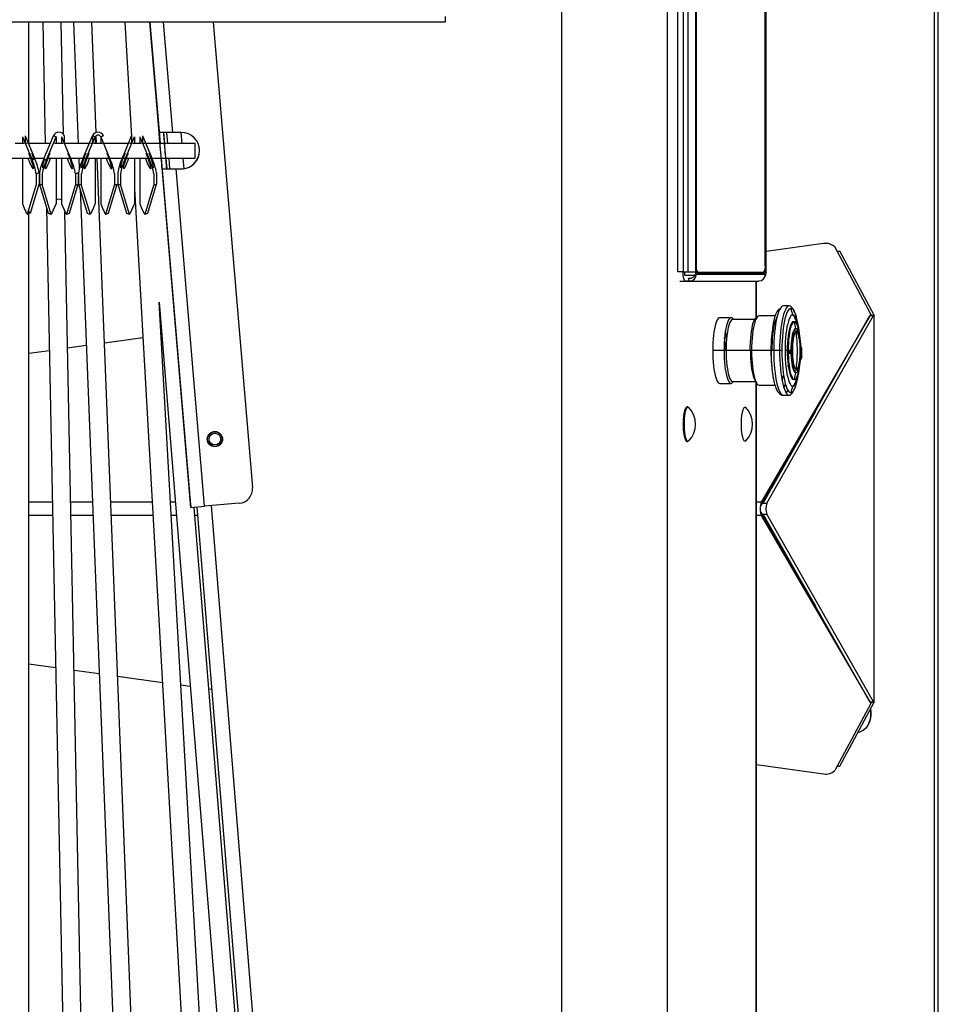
# Model space of a CAD drawing. Extents: x -3139 to 1389, y -669 to 4607.
# Tile 13 of 14: x -2753 to -2354, y 3600 to 4028. Entities that reach past the tile are written whole.
import ezdxf

# ---------------------------------------------------------------- set-up
doc = ezdxf.new("R2010")
doc.units = 0
doc.layers.get('0').update_dxf_attribs({"linetype": 'CONTINUOUS'})

# ---------------------------------------------------------------- blocks, each defined once
blk = doc.blocks.new('M9_-_TOP')
for p, q in [((11.063, 43.525), (11.063, -43.475)), ((9.259, -43.475), (9.259, 40.582)), ((15.627, -37.929), (15.627, 37.979)), ((15.693, -37.929), (15.693, 37.979)), ((11.243, 27.585), (11.243, 35.155)), ((11.334, 35.157), (11.334, 27.583)), ((11.416, 35.155), (11.416, 27.585)), ((11.552, 27.585), (11.552, 35.155)), ((12.748, 27.585), (12.748, 35.155)), ((12.751, 27.585), (12.751, 35.155)), ((11.556, 35.043), (11.556, 27.697)), ((11.557, 35.042), (11.557, 27.698)), ((12.738, 27.698), (12.738, 35.042)), ((12.745, 35.043), (12.745, 27.697)), ((7.266, 31.852), (-7.266, 31.852)), ((0.156, 29.779), (0.156, 31.852)), ((0.397, 31.852), (0.438, 29.779)), ((0.747, 29.933), (0.709, 31.852)), ((0.919, 31.852), (1.001, 29.779)), ((1.306, 29.964), (1.232, 31.852)), ((1.797, 31.852), (1.908, 29.899)), ((2.221, 31.852), (2.397, 29.779)), ((2.381, 29.963), (2.222, 31.852)), ((2.618, 29.966), (2.459, 31.852)), ((3.304, 31.852), (3.976, 23.901)), ((7.266, 31.945), (7.266, 31.852)), ((2.385, 29.924), (2.381, 29.963)), ((2.459, 29.965), (2.475, 29.779)), ((2.463, 29.931), (2.46, 29.965)), ((2.477, 29.779), (2.461, 29.965)), ((2.531, 29.779), (2.516, 29.965)), ((2.76, 29.966), (2.618, 29.966)), ((2.753, 29.966), (2.768, 29.779)), ((0.075, 29.779), (-0.075, 29.779)), ((0.047, 29.892), (0.211, 29.5)), ((0.047, 29.892), (0.047, 29.779)), ((0.093, 29.909), (0.093, 29.781)), ((0.093, 29.909), (0.258, 29.517)), ((0.129, 29.779), (0.094, 29.779)), ((0.521, 29.779), (0.148, 29.779)), ((0.411, 29.517), (0.575, 29.909)), ((0.457, 29.5), (0.622, 29.892)), ((0.622, 29.892), (0.575, 29.909)), ((0.744, 29.779), (0.593, 29.779)), ((0.622, 29.892), (0.622, 29.779)), ((0.715, 29.892), (0.715, 29.779)), ((0.715, 29.892), (0.88, 29.5)), ((0.762, 29.909), (0.762, 29.781)), ((1.189, 29.779), (0.762, 29.779)), ((1.079, 29.517), (1.244, 29.909)), ((1.126, 29.5), (1.29, 29.892)), ((1.243, 29.779), (1.208, 29.779)), ((1.244, 29.909), (1.244, 29.781)), ((1.29, 29.892), (1.244, 29.909)), ((1.412, 29.779), (1.262, 29.779)), ((1.29, 29.892), (1.29, 29.779)), ((1.314, 29.779), (1.308, 29.913)), ((1.43, 29.909), (1.384, 29.892)), ((1.384, 29.892), (1.384, 29.779)), ((1.384, 29.892), (1.548, 29.5)), ((1.858, 29.779), (1.431, 29.779)), ((1.748, 29.517), (1.912, 29.909)), ((1.794, 29.5), (1.959, 29.892)), ((1.912, 29.779), (1.877, 29.779)), ((1.912, 29.909), (1.912, 29.781)), ((1.912, 29.822), (1.915, 29.786)), ((2.081, 29.779), (1.93, 29.779)), ((1.959, 29.892), (1.959, 29.779)), ((2.052, 29.892), (2.217, 29.5)), ((2.052, 29.892), (2.052, 29.779)), ((2.099, 29.909), (2.099, 29.781)), ((2.099, 29.909), (2.263, 29.517)), ((2.135, 29.779), (2.099, 29.779)), ((2.397, 29.779), (2.153, 29.779)), ((2.475, 29.779), (2.397, 29.779)), ((3, 29.779), (2.475, 29.779)), ((3, 29.529), (3, 29.779)), ((3.066, 29.714), (3.066, 29.714)), ((-0.187, 29.529), (0.187, 29.529)), ((0.047, 29.529), (0.047, 28.746)), ((0.199, 29.529), (0.24, 29.529)), ((0.211, 29.5), (0.258, 29.517)), ((0.253, 29.529), (0.416, 29.529)), ((0.411, 29.517), (0.457, 29.5)), ((0.443, 29.505), (0.444, 29.466)), ((0.481, 29.529), (0.856, 29.529)), ((0.622, 29.529), (0.622, 28.746)), ((0.715, 29.529), (0.715, 28.746)), ((0.867, 29.529), (1.084, 29.529)), ((1.011, 29.529), (1.018, 29.341)), ((1.097, 29.529), (1.138, 29.529)), ((1.15, 29.529), (1.524, 29.529)), ((1.29, 29.529), (1.29, 28.746)), ((4.158, -42.024), (1.324, 29.529)), ((1.384, 29.529), (1.384, 28.746)), ((1.536, 29.529), (1.753, 29.529)), ((1.765, 29.529), (1.807, 29.529)), ((1.818, 29.529), (2.193, 29.529)), ((1.959, 29.529), (1.959, 28.746)), ((2.052, 29.529), (2.052, 28.746)), ((2.204, 29.529), (2.246, 29.529)), ((2.258, 29.529), (2.418, 29.529)), ((2.418, 29.529), (2.497, 29.529)), ((2.418, 29.529), (2.895, 23.88)), ((2.496, 29.529), (2.512, 29.343)), ((2.497, 29.529), (3, 29.529)), ((2.5, 29.493), (2.497, 29.529)), ((2.566, 29.343), (2.551, 29.529)), ((2.788, 29.529), (2.803, 29.347)), ((0.331, 29.273), (0.284, 29.256)), ((0.331, 29.273), (0.331, 29.085)), ((0.338, 29.273), (0.338, 29.085)), ((0.999, 29.273), (0.953, 29.256)), ((0.999, 29.273), (0.999, 29.085)), ((1.006, 29.273), (1.006, 29.085)), ((1.675, 29.273), (1.675, 29.085)), ((2.336, 29.273), (2.336, 29.085)), ((2.923, 23.561), (2.432, 29.36)), ((2.432, 29.36), (2.435, 29.326)), ((2.51, 29.367), (2.513, 29.333)), ((2.512, 29.343), (2.51, 29.367)), ((3.158, 23.581), (2.671, 29.344)), ((2.671, 29.344), (2.76, 29.344)), ((2.76, 29.344), (2.76, 29.344)), ((0.284, 29.256), (0.284, 29.068)), ((0.384, 29.256), (0.384, 29.068)), ((0.953, 29.256), (0.953, 29.068)), ((1.053, 29.256), (1.053, 29.068)), ((1.621, 29.256), (1.621, 29.068)), ((1.721, 29.256), (1.721, 29.068)), ((2.29, 29.256), (2.29, 29.068)), ((0.135, 28.571), (0.284, 29.068)), ((0.182, 28.588), (0.331, 29.085)), ((0.338, 29.085), (0.487, 28.588)), ((0.384, 29.068), (0.338, 29.085)), ((0.384, 29.068), (0.533, 28.571)), ((0.804, 28.571), (0.953, 29.068)), ((0.85, 28.588), (0.999, 29.085)), ((0.953, 29.068), (0.999, 29.085)), ((1.006, 29.085), (1.155, 28.588)), ((1.053, 29.068), (1.006, 29.085)), ((1.032, 28.999), (3.759, -39.858)), ((1.053, 29.068), (1.202, 28.571)), ((1.472, 28.571), (1.621, 29.068)), ((1.519, 28.588), (1.668, 29.085)), ((1.621, 29.068), (1.668, 29.085)), ((1.675, 29.085), (1.824, 28.588)), ((1.721, 29.068), (1.675, 29.085)), ((1.721, 29.068), (1.87, 28.571)), ((1.959, 29.004), (5.97, -41.558)), ((2.141, 28.571), (2.29, 29.068)), ((2.187, 28.588), (2.336, 29.085)), ((2.29, 29.068), (2.336, 29.085)), ((0.047, 28.746), (0.09, 28.643)), ((0.156, -40.289), (0.156, 28.617)), ((0.459, 28.68), (1.816, -39.989)), ((0.579, 28.643), (0.622, 28.746)), ((0.715, 28.746), (0.758, 28.643)), ((2.172, -42.182), (0.773, 28.61)), ((1.247, 28.643), (1.29, 28.746)), ((1.384, 28.746), (1.427, 28.643)), ((1.916, 28.643), (1.959, 28.746)), ((2.052, 28.746), (2.095, 28.643)), ((0.487, 28.588), (0.533, 28.571)), ((0.804, 28.571), (0.85, 28.588)), ((1.155, 28.588), (1.202, 28.571)), ((1.472, 28.571), (1.519, 28.588)), ((1.824, 28.588), (1.87, 28.571)), ((2.141, 28.571), (2.187, 28.588)), ((13.733, 28.068), (12.751, 27.932)), ((14.539, 26.864), (13.924, 28.012)), ((13.964, 27.936), (14.01, 27.936)), ((14.595, 26.845), (14.01, 27.936)), ((11.334, 27.585), (11.243, 27.585)), ((11.334, 27.583), (11.416, 27.585)), ((11.416, 27.585), (11.552, 27.585)), ((11.557, 27.698), (11.556, 27.698)), ((12.733, 27.585), (12.72, 27.585)), ((12.738, 27.698), (12.745, 27.697)), ((12.748, 27.585), (12.751, 27.585)), ((11.277, 27.427), (11.363, 27.427)), ((11.356, 27.583), (11.356, 27.565)), ((11.365, 27.526), (11.539, 27.526)), ((11.45, 27.428), (11.368, 27.425)), ((11.368, 27.425), (12.548, 27.425)), ((11.369, 27.427), (11.422, 27.427)), ((11.45, 27.428), (12.629, 27.428)), ((11.561, 27.546), (12.74, 27.546)), ((11.583, 27.58), (12.712, 27.58)), ((12.715, 27.56), (11.586, 27.56)), ((12.489, 27.58), (12.489, 27.559)), ((12.548, 27.425), (12.629, 27.428)), ((12.56, 27.56), (12.561, 27.565)), ((12.561, 27.565), (12.561, 27.58)), ((12.58, 26.805), (12.58, 27.426)), ((12.582, 27.58), (12.581, 27.559)), ((12.582, 27.583), (12.582, 27.559)), ((12.586, 27.56), (12.586, 27.58)), ((12.586, 26.809), (12.586, 27.426)), ((12.589, 27.56), (12.589, 27.58)), ((12.589, 26.811), (12.589, 27.427)), ((12.663, 27.56), (12.663, 27.58)), ((6.196, -40.028), (2.382, 27.068)), ((2.382, 27.068), (7.796, -39.937)), ((13.147, 27.004), (13.047, 27.004)), ((12.153, 26.801), (11.961, 26.801)), ((12.552, 26.771), (12.182, 26.771)), ((12.614, 26.826), (12.582, 26.806)), ((12.904, 26.831), (12.631, 26.831)), ((14.539, 26.864), (12.669, 23.652)), ((12.703, 23.633), (14.526, 26.838)), ((12.764, 23.633), (14.587, 26.838)), ((14.526, 26.838), (14.595, 26.838)), ((14.539, 26.864), (14.535, 26.838)), ((14.536, 26.845), (14.595, 26.845)), ((14.595, 26.845), (14.595, 26.838)), ((14.595, 20.238), (14.595, 26.838)), ((14.599, 20.235), (14.599, 26.842)), ((13.235, 26.732), (13.219, 26.732)), ((2.104, 26.459), (1.449, 26.368)), ((2.428, 26.504), (2.414, 26.502)), ((0.507, 26.238), (0.156, 26.19)), ((1.138, 26.325), (0.819, 26.281)), ((13.02, 26.24), (11.84, 26.24)), ((13.128, 26.24), (13.075, 26.24)), ((13.163, 26.24), (13.144, 26.24)), ((13.201, 26.24), (13.175, 26.24)), ((13.335, 26.24), (13.346, 26.24)), ((13.349, 26.24), (13.346, 26.24)), ((13.352, 26.281), (13.362, 26.285)), ((13.145, 26.195), (13.164, 26.195)), ((13.332, 26.155), (13.335, 26.155)), ((13.332, 26.15), (13.335, 26.15)), ((13.342, 26.095), (13.352, 26.095)), ((13.352, 26.095), (13.346, 26.15)), ((13.346, 26.14), (13.347, 26.14)), ((13.347, 26.154), (13.35, 26.15)), ((13.36, 26.14), (13.352, 26.095)), ((13.256, 25.866), (13.268, 25.866)), ((11.961, 25.679), (12.153, 25.679)), ((12.18, 25.693), (12.195, 25.709)), ((12.182, 25.709), (12.575, 25.709)), ((12.58, -43.475), (12.58, 25.697)), ((12.586, -43.475), (12.586, 25.687)), ((12.589, 25.205), (12.589, 25.681)), ((12.631, 25.649), (12.902, 25.649)), ((13.047, 25.476), (13.147, 25.476)), ((12.586, 25.205), (12.589, 25.205)), ((13.597, 25.206), (12.66, 23.595)), ((0.559, 23.652), (0.156, 23.652)), ((1.244, 23.652), (0.871, 23.652)), ((2.263, 23.652), (1.556, 23.652)), ((2.658, 23.652), (2.576, 23.652)), ((2.917, 23.629), (2.923, 23.562)), ((2.923, 23.561), (3.158, 23.581)), ((2.923, 23.561), (2.923, 23.562)), ((8.236, -41.504), (2.979, 23.566)), ((8.471, -43.475), (3.034, 23.571)), ((3.748, 23.631), (3.158, 23.581)), ((3.27, 23.591), (8.706, -43.456)), ((12.669, 23.652), (12.586, 23.652)), ((12.66, 23.595), (12.653, 23.591)), ((12.66, 23.595), (12.653, 23.595)), ((12.669, 23.652), (12.66, 23.595)), ((12.703, 23.633), (12.764, 23.633)), ((0.563, 23.425), (0.156, 23.425)), ((1.253, 23.425), (0.876, 23.425)), ((2.276, 23.425), (1.565, 23.425)), ((2.676, 23.425), (2.589, 23.425)), ((3.046, 23.425), (2.99, 23.425)), ((12.669, 23.425), (12.586, 23.425)), ((12.653, 23.486), (12.66, 23.482)), ((12.66, 23.482), (12.653, 23.482)), ((12.66, 23.482), (13.597, 21.871)), ((12.669, 23.425), (12.66, 23.482)), ((12.669, 23.425), (14.539, 20.213)), ((12.703, 23.444), (12.764, 23.444)), ((14.526, 20.238), (12.703, 23.444)), ((14.587, 20.238), (12.764, 23.444)), ((0.156, 20.887), (0.614, 20.824)), ((0.928, 20.781), (1.36, 20.721)), ((1.674, 20.677), (2.438, 20.572)), ((2.754, 20.528), (2.912, 20.506)), ((3.229, 20.462), (3.287, 20.454)), ((14.539, 20.213), (13.924, 19.065)), ((14.01, 19.141), (14.595, 20.231)), ((14.526, 20.238), (14.595, 20.238)), ((14.539, 20.213), (14.535, 20.238)), ((14.536, 20.231), (14.595, 20.231)), ((14.595, 20.238), (14.595, 20.231)), ((12.586, 19.167), (13.733, 19.009)), ((13.964, 19.141), (14.01, 19.141))]:
    blk.add_line(p, q)
at = {"flags": 128}
for points in [[(2.435, 29.326), (2.435, 29.326), (2.435, 29.334), (2.433, 29.35), (2.431, 29.373), (2.429, 29.404), (2.426, 29.44), (2.422, 29.482), (2.418, 29.527), (2.414, 29.575), (2.41, 29.624), (2.406, 29.674), (2.402, 29.722), (2.398, 29.767), (2.395, 29.809), (2.391, 29.845), (2.389, 29.876), (2.387, 29.9), (2.385, 29.916), (2.385, 29.924)], [(2.419, 29.516), (2.419, 29.52), (2.418, 29.531), (2.416, 29.55), (2.414, 29.575), (2.412, 29.604), (2.409, 29.637), (2.406, 29.67), (2.403, 29.702), (2.401, 29.732), (2.399, 29.757), (2.397, 29.776), (2.396, 29.789), (2.396, 29.793), (2.396, 29.789), (2.397, 29.779)], [(2.513, 29.333), (2.513, 29.333), (2.512, 29.341), (2.511, 29.356), (2.509, 29.38), (2.507, 29.41), (2.504, 29.447), (2.5, 29.488), (2.496, 29.533), (2.492, 29.581), (2.488, 29.631), (2.484, 29.68), (2.48, 29.728), (2.476, 29.774), (2.472, 29.815), (2.469, 29.852), (2.467, 29.883), (2.465, 29.906), (2.463, 29.923), (2.463, 29.931)], [(2.497, 29.523), (2.497, 29.527), (2.496, 29.538), (2.494, 29.557), (2.492, 29.582), (2.49, 29.611), (2.487, 29.643), (2.484, 29.677), (2.481, 29.709), (2.479, 29.739), (2.477, 29.764), (2.475, 29.783), (2.474, 29.795), (2.474, 29.799), (2.474, 29.796), (2.475, 29.784), (2.475, 29.779)], [(0.514, 29.607), (0.501, 29.578), (0.487, 29.545), (0.474, 29.509), (0.462, 29.474), (0.451, 29.44), (0.443, 29.41), (0.437, 29.384), (0.434, 29.365), (0.434, 29.352), (0.437, 29.346), (0.443, 29.348), (0.451, 29.358), (0.462, 29.375), (0.474, 29.398), (0.487, 29.426), (0.501, 29.459), (0.515, 29.493), (0.528, 29.529)], [(1.13, 29.611), (1.123, 29.595), (1.109, 29.562), (1.096, 29.526), (1.084, 29.491), (1.073, 29.457), (1.065, 29.427), (1.059, 29.402), (1.056, 29.382), (1.056, 29.369), (1.059, 29.363), (1.065, 29.365), (1.073, 29.375), (1.084, 29.392), (1.089, 29.401)], [(1.182, 29.607), (1.17, 29.578), (1.156, 29.545), (1.143, 29.509), (1.13, 29.474), (1.12, 29.44), (1.111, 29.41), (1.105, 29.384), (1.102, 29.365), (1.102, 29.352), (1.105, 29.346), (1.111, 29.348), (1.12, 29.358), (1.13, 29.375), (1.143, 29.398), (1.156, 29.426), (1.17, 29.459), (1.183, 29.493), (1.196, 29.529)], [(1.799, 29.611), (1.792, 29.595), (1.778, 29.562), (1.765, 29.526), (1.752, 29.491), (1.742, 29.457), (1.733, 29.427), (1.727, 29.402), (1.724, 29.382), (1.724, 29.369), (1.727, 29.363), (1.733, 29.365), (1.742, 29.375), (1.752, 29.392), (1.757, 29.401)], [(1.851, 29.607), (1.838, 29.578), (1.824, 29.545), (1.811, 29.509), (1.799, 29.474), (1.788, 29.44), (1.78, 29.41), (1.774, 29.384), (1.771, 29.365), (1.771, 29.352), (1.774, 29.346), (1.78, 29.348), (1.788, 29.358), (1.799, 29.375), (1.811, 29.398), (1.824, 29.426), (1.838, 29.459), (1.852, 29.493), (1.865, 29.529)], [(0.141, 29.529), (0.147, 29.511), (0.16, 29.476), (0.174, 29.442), (0.188, 29.412), (0.201, 29.386), (0.212, 29.366), (0.222, 29.352), (0.229, 29.346), (0.233, 29.348), (0.235, 29.357)], [(0.423, 29.512), (0.415, 29.491), (0.405, 29.457), (0.396, 29.427), (0.39, 29.402), (0.387, 29.382), (0.387, 29.369), (0.39, 29.363), (0.396, 29.365), (0.405, 29.375), (0.415, 29.392), (0.42, 29.401)], [(0.809, 29.529), (0.816, 29.511), (0.829, 29.476), (0.843, 29.442), (0.856, 29.412), (0.869, 29.386), (0.881, 29.366), (0.89, 29.352), (0.897, 29.346), (0.902, 29.348), (0.903, 29.357)], [(1.478, 29.529), (1.484, 29.511), (1.497, 29.476), (1.511, 29.442), (1.525, 29.412), (1.538, 29.386), (1.549, 29.366), (1.559, 29.352), (1.566, 29.346), (1.57, 29.348), (1.572, 29.357)], [(2.146, 29.529), (2.153, 29.511), (2.166, 29.476), (2.18, 29.442), (2.193, 29.412), (2.206, 29.386), (2.218, 29.366), (2.227, 29.352), (2.234, 29.346), (2.239, 29.348), (2.24, 29.357)], [(2.418, 29.529), (2.419, 29.521), (2.419, 29.516)], [(2.497, 29.529), (2.497, 29.527), (2.497, 29.523)], [(2.254, 29.401), (2.264, 29.383), (2.274, 29.369), (2.281, 29.363), (2.285, 29.365), (2.287, 29.374)], [(0.09, 28.643), (0.098, 28.624), (0.106, 28.608), (0.113, 28.594), (0.12, 28.582), (0.125, 28.574), (0.13, 28.569), (0.133, 28.568), (0.135, 28.571)], [(0.182, 28.588), (0.18, 28.586), (0.176, 28.587), (0.172, 28.591), (0.166, 28.6), (0.159, 28.611), (0.152, 28.625), (0.152, 28.626)], [(0.533, 28.571), (0.535, 28.568), (0.539, 28.569), (0.543, 28.574), (0.549, 28.582), (0.556, 28.594), (0.563, 28.608), (0.571, 28.624), (0.579, 28.643)], [(0.758, 28.643), (0.766, 28.624), (0.774, 28.608), (0.781, 28.594), (0.788, 28.582), (0.794, 28.574), (0.798, 28.569), (0.802, 28.568), (0.804, 28.571)], [(1.202, 28.571), (1.204, 28.568), (1.207, 28.569), (1.212, 28.574), (1.217, 28.582), (1.224, 28.594), (1.231, 28.608), (1.239, 28.624), (1.247, 28.643)], [(1.427, 28.643), (1.435, 28.624), (1.443, 28.608), (1.45, 28.594), (1.457, 28.582), (1.462, 28.574), (1.467, 28.569), (1.47, 28.568), (1.472, 28.571)], [(1.87, 28.571), (1.872, 28.568), (1.876, 28.569), (1.88, 28.574), (1.886, 28.582), (1.893, 28.594), (1.9, 28.608), (1.908, 28.624), (1.916, 28.643)], [(2.095, 28.643), (2.103, 28.624), (2.111, 28.608), (2.118, 28.594), (2.125, 28.582), (2.131, 28.574), (2.135, 28.569), (2.139, 28.568), (2.141, 28.571)], [(0.492, 28.586), (0.489, 28.586), (0.487, 28.588)], [(1.16, 28.586), (1.157, 28.586), (1.155, 28.588)], [(1.829, 28.586), (1.826, 28.586), (1.824, 28.588)], [(2.187, 28.588), (2.185, 28.586), (2.182, 28.586)], [(11.586, 27.56), (11.58, 27.562), (11.575, 27.568), (11.571, 27.578), (11.566, 27.592), (11.563, 27.609), (11.56, 27.629), (11.558, 27.65), (11.556, 27.674), (11.556, 27.697)], [(12.745, 27.697), (12.745, 27.674), (12.743, 27.65), (12.741, 27.628), (12.738, 27.609), (12.734, 27.592), (12.73, 27.578), (12.725, 27.568), (12.72, 27.562), (12.715, 27.56)], [(11.368, 27.425), (11.361, 27.428), (11.355, 27.437), (11.349, 27.452), (11.344, 27.471), (11.34, 27.495), (11.337, 27.522), (11.335, 27.552), (11.334, 27.583)], [(12.986, 26.95), (12.981, 26.949), (12.965, 26.941), (12.949, 26.924), (12.933, 26.899), (12.918, 26.867), (12.903, 26.828), (12.89, 26.781), (12.878, 26.728), (12.867, 26.67), (12.858, 26.606), (12.85, 26.538), (12.844, 26.467), (12.84, 26.393), (12.837, 26.317), (12.836, 26.24)], [(13.047, 27.004), (13.03, 27), (13.013, 26.987), (12.996, 26.966), (12.98, 26.938), (12.964, 26.901), (12.95, 26.858), (12.936, 26.808), (12.924, 26.751), (12.913, 26.689), (12.904, 26.622), (12.896, 26.551), (12.89, 26.476), (12.885, 26.399), (12.883, 26.32), (12.882, 26.24)], [(13.18, 26.988), (13.164, 27), (13.147, 27.004), (13.13, 27), (13.113, 26.987), (13.096, 26.966), (13.08, 26.938), (13.064, 26.901), (13.05, 26.858), (13.036, 26.808), (13.024, 26.751), (13.013, 26.689), (13.004, 26.622), (12.996, 26.551), (12.99, 26.476), (12.985, 26.399), (12.982, 26.32), (12.982, 26.24)], [(13.176, 26.959), (13.159, 26.954), (13.141, 26.941), (13.125, 26.919), (13.108, 26.888), (13.093, 26.849), (13.079, 26.802), (13.066, 26.748), (13.054, 26.688), (13.044, 26.622), (13.036, 26.552), (13.029, 26.477), (13.024, 26.4), (13.021, 26.32), (13.02, 26.24)], [(13.268, 26.821), (13.259, 26.849), (13.243, 26.888), (13.227, 26.919), (13.211, 26.941), (13.193, 26.954), (13.176, 26.959)], [(11.961, 26.801), (11.947, 26.797), (11.932, 26.785), (11.918, 26.765), (11.905, 26.737), (11.892, 26.702), (11.881, 26.66), (11.87, 26.612), (11.861, 26.559), (11.854, 26.501), (11.848, 26.439), (11.843, 26.374), (11.841, 26.308), (11.84, 26.24)], [(12.192, 26.771), (12.182, 26.785), (12.168, 26.797), (12.153, 26.801), (12.139, 26.797), (12.124, 26.785), (12.11, 26.765), (12.097, 26.737), (12.084, 26.702), (12.073, 26.66), (12.063, 26.612), (12.054, 26.559), (12.046, 26.501), (12.04, 26.439), (12.036, 26.374), (12.033, 26.308), (12.032, 26.24)], [(12.182, 26.771), (12.175, 26.77), (12.161, 26.762), (12.147, 26.745), (12.133, 26.721), (12.121, 26.689), (12.109, 26.65), (12.098, 26.604), (12.089, 26.552), (12.081, 26.496), (12.075, 26.436), (12.071, 26.372), (12.068, 26.307), (12.067, 26.24)], [(12.582, 26.806), (12.568, 26.794), (12.554, 26.774), (12.54, 26.745), (12.527, 26.71), (12.515, 26.667), (12.505, 26.619), (12.496, 26.564), (12.488, 26.505), (12.482, 26.442), (12.477, 26.377), (12.475, 26.309), (12.474, 26.24)], [(12.631, 26.831), (12.615, 26.826), (12.6, 26.813), (12.585, 26.792), (12.571, 26.763), (12.558, 26.726), (12.546, 26.682), (12.535, 26.632), (12.525, 26.575), (12.517, 26.514), (12.511, 26.449), (12.507, 26.381), (12.504, 26.311), (12.503, 26.24)], [(12.939, 26.816), (12.929, 26.799), (12.915, 26.767), (12.902, 26.728), (12.891, 26.683), (12.88, 26.631), (12.871, 26.574), (12.863, 26.513), (12.857, 26.448), (12.853, 26.38), (12.85, 26.311), (12.849, 26.24)], [(13.207, 26.85), (13.191, 26.846), (13.175, 26.833), (13.16, 26.811), (13.146, 26.78), (13.132, 26.742), (13.12, 26.697), (13.108, 26.645), (13.098, 26.587), (13.09, 26.524), (13.084, 26.456), (13.079, 26.386), (13.076, 26.314), (13.075, 26.24)], [(13.283, 26.679), (13.282, 26.684), (13.27, 26.729), (13.257, 26.768), (13.243, 26.8), (13.229, 26.825), (13.214, 26.841), (13.199, 26.849)], [(13.327, 26.494), (13.324, 26.524), (13.316, 26.587), (13.306, 26.645), (13.295, 26.697), (13.282, 26.742), (13.268, 26.78), (13.254, 26.811), (13.239, 26.833), (13.223, 26.846), (13.207, 26.85)], [(13.281, 26.689), (13.27, 26.751), (13.259, 26.801)], [(13.284, 26.758), (13.273, 26.802), (13.268, 26.821)], [(13.219, 26.732), (13.205, 26.728), (13.191, 26.715), (13.178, 26.695), (13.166, 26.666), (13.154, 26.63), (13.144, 26.588), (13.135, 26.54), (13.127, 26.486), (13.121, 26.428), (13.116, 26.367), (13.113, 26.304), (13.113, 26.24)], [(13.235, 26.732), (13.221, 26.728), (13.207, 26.715), (13.194, 26.695), (13.182, 26.666), (13.17, 26.63), (13.159, 26.588), (13.15, 26.54), (13.143, 26.486), (13.136, 26.428), (13.132, 26.367), (13.129, 26.304), (13.128, 26.24)], [(13.256, 26.614), (13.244, 26.609), (13.231, 26.596), (13.22, 26.573), (13.209, 26.543), (13.199, 26.504), (13.191, 26.46), (13.184, 26.41), (13.179, 26.356), (13.176, 26.299), (13.175, 26.24)], [(13.349, 26.24), (13.348, 26.296), (13.345, 26.35), (13.341, 26.402), (13.335, 26.451), (13.327, 26.494), (13.318, 26.532), (13.308, 26.564), (13.297, 26.588), (13.286, 26.605), (13.274, 26.613), (13.262, 26.613), (13.25, 26.605), (13.238, 26.588), (13.227, 26.564), (13.217, 26.532), (13.208, 26.494), (13.201, 26.451), (13.195, 26.402), (13.19, 26.35), (13.188, 26.296), (13.187, 26.24)], [(13.346, 26.24), (13.345, 26.292), (13.343, 26.343), (13.338, 26.392), (13.332, 26.437), (13.325, 26.477), (13.316, 26.511), (13.307, 26.538), (13.296, 26.558), (13.285, 26.571), (13.274, 26.575), (13.262, 26.571), (13.251, 26.558), (13.241, 26.538), (13.231, 26.511), (13.222, 26.477), (13.215, 26.437), (13.209, 26.392), (13.205, 26.343), (13.202, 26.292), (13.201, 26.24)], [(13.324, 26.51), (13.319, 26.54), (13.31, 26.588), (13.3, 26.63), (13.288, 26.666), (13.276, 26.695), (13.262, 26.715), (13.249, 26.728), (13.235, 26.732)], [(13.315, 26.565), (13.308, 26.622), (13.3, 26.673)], [(13.205, 26.473), (13.204, 26.476), (13.201, 26.515)], [(13.335, 26.24), (13.334, 26.292), (13.331, 26.343), (13.327, 26.392), (13.321, 26.437), (13.313, 26.477), (13.305, 26.511), (13.295, 26.538), (13.285, 26.558), (13.273, 26.571), (13.268, 26.574)], [(13.3, 26.524), (13.298, 26.551), (13.297, 26.556)], [(11.84, 26.24), (11.841, 26.172), (11.843, 26.106), (11.848, 26.041), (11.854, 25.979), (11.861, 25.921), (11.87, 25.868), (11.881, 25.82), (11.892, 25.778), (11.905, 25.743), (11.918, 25.715), (11.932, 25.695), (11.947, 25.683), (11.961, 25.679)], [(12.032, 26.24), (12.033, 26.172), (12.036, 26.106), (12.04, 26.041), (12.046, 25.979), (12.054, 25.921), (12.063, 25.868), (12.073, 25.82), (12.084, 25.778), (12.097, 25.743), (12.11, 25.715), (12.124, 25.695), (12.139, 25.683), (12.153, 25.679), (12.168, 25.683), (12.18, 25.693)], [(12.067, 26.24), (12.068, 26.173), (12.071, 26.108), (12.075, 26.044), (12.081, 25.984), (12.089, 25.928), (12.098, 25.876), (12.109, 25.83), (12.121, 25.791), (12.133, 25.759), (12.147, 25.735), (12.161, 25.718), (12.175, 25.71), (12.182, 25.709)], [(12.482, 26.24), (12.483, 26.173), (12.486, 26.108), (12.49, 26.044), (12.497, 25.984), (12.504, 25.928), (12.514, 25.876), (12.524, 25.83), (12.536, 25.791), (12.548, 25.759), (12.562, 25.735), (12.567, 25.727)], [(12.503, 26.24), (12.504, 26.169), (12.507, 26.099), (12.511, 26.031), (12.517, 25.966), (12.525, 25.905), (12.535, 25.848), (12.546, 25.798), (12.558, 25.754), (12.571, 25.717), (12.585, 25.688), (12.6, 25.667), (12.615, 25.654), (12.631, 25.649)], [(12.882, 26.24), (12.883, 26.16), (12.885, 26.081), (12.89, 26.004), (12.896, 25.929), (12.904, 25.858), (12.913, 25.791), (12.924, 25.729), (12.936, 25.672), (12.95, 25.622), (12.964, 25.579), (12.98, 25.542), (12.996, 25.514), (13.013, 25.493), (13.03, 25.48), (13.047, 25.476)], [(12.982, 26.24), (12.982, 26.16), (12.985, 26.081), (12.99, 26.004), (12.996, 25.929), (13.004, 25.858), (13.013, 25.791), (13.024, 25.729), (13.036, 25.672), (13.05, 25.622), (13.064, 25.579), (13.08, 25.542), (13.096, 25.514), (13.113, 25.493), (13.13, 25.48), (13.147, 25.476), (13.164, 25.48), (13.181, 25.493), (13.198, 25.514), (13.214, 25.542), (13.215, 25.544)], [(13.02, 26.24), (13.021, 26.16), (13.024, 26.08), (13.029, 26.003), (13.036, 25.928), (13.044, 25.858), (13.054, 25.792), (13.066, 25.732), (13.079, 25.678), (13.093, 25.631), (13.108, 25.592), (13.125, 25.561), (13.141, 25.539), (13.159, 25.526), (13.176, 25.521)], [(13.075, 26.24), (13.076, 26.166), (13.079, 26.094), (13.084, 26.024), (13.09, 25.956), (13.098, 25.893), (13.108, 25.835), (13.12, 25.783), (13.132, 25.738), (13.146, 25.7), (13.16, 25.669), (13.175, 25.647), (13.191, 25.634), (13.207, 25.63)], [(13.113, 26.24), (13.113, 26.176), (13.116, 26.113), (13.121, 26.052), (13.127, 25.994), (13.135, 25.94), (13.144, 25.892), (13.154, 25.85), (13.166, 25.814), (13.178, 25.785), (13.191, 25.765), (13.205, 25.752), (13.219, 25.748), (13.227, 25.749)], [(13.128, 26.24), (13.129, 26.176), (13.132, 26.113), (13.136, 26.052), (13.143, 25.994), (13.15, 25.94), (13.159, 25.892), (13.17, 25.85), (13.182, 25.814), (13.194, 25.785), (13.207, 25.765), (13.221, 25.752), (13.235, 25.748)], [(13.175, 26.24), (13.176, 26.181), (13.179, 26.124), (13.184, 26.07), (13.191, 26.02), (13.199, 25.976), (13.209, 25.937), (13.22, 25.907), (13.231, 25.884), (13.244, 25.871), (13.256, 25.866)], [(13.187, 26.24), (13.188, 26.184), (13.19, 26.13), (13.195, 26.078), (13.201, 26.029), (13.208, 25.986), (13.217, 25.948), (13.227, 25.916), (13.238, 25.892), (13.25, 25.875), (13.262, 25.867), (13.274, 25.867), (13.286, 25.875), (13.297, 25.892), (13.308, 25.916), (13.318, 25.948), (13.327, 25.986), (13.335, 26.029), (13.341, 26.078), (13.345, 26.13), (13.348, 26.184), (13.349, 26.24)], [(13.201, 26.24), (13.202, 26.188), (13.205, 26.137), (13.209, 26.088), (13.215, 26.043), (13.222, 26.003), (13.231, 25.969), (13.241, 25.942), (13.251, 25.922), (13.262, 25.909), (13.274, 25.905), (13.285, 25.909), (13.296, 25.922), (13.307, 25.942), (13.316, 25.969), (13.325, 26.003), (13.332, 26.043), (13.338, 26.088), (13.343, 26.137), (13.345, 26.188), (13.346, 26.24)], [(13.268, 25.906), (13.273, 25.909), (13.285, 25.922), (13.295, 25.942), (13.305, 25.969), (13.313, 26.003), (13.321, 26.043), (13.327, 26.088), (13.331, 26.137), (13.334, 26.188), (13.335, 26.24)], [(13.326, 26.05), (13.328, 26.08), (13.329, 26.113)], [(13.131, 25.963), (13.135, 26.013), (13.137, 26.043)], [(13.207, 25.63), (13.223, 25.634), (13.239, 25.647), (13.254, 25.669), (13.268, 25.7), (13.282, 25.738), (13.295, 25.783), (13.306, 25.835), (13.316, 25.893), (13.324, 25.956), (13.327, 25.986)], [(13.235, 25.748), (13.249, 25.752), (13.262, 25.765), (13.276, 25.785), (13.288, 25.814), (13.3, 25.85), (13.31, 25.892), (13.319, 25.94), (13.324, 25.97)], [(13.297, 25.924), (13.298, 25.929), (13.3, 25.956)], [(13.3, 25.807), (13.308, 25.858), (13.315, 25.915)], [(13.307, 25.95), (13.309, 25.966), (13.312, 25.997)], [(13.18, 25.783), (13.181, 25.791), (13.184, 25.809)], [(13.199, 25.631), (13.214, 25.639), (13.229, 25.655), (13.243, 25.68), (13.257, 25.712), (13.27, 25.751), (13.282, 25.796), (13.283, 25.801)], [(13.259, 25.679), (13.27, 25.729), (13.281, 25.791)], [(13.176, 25.521), (13.193, 25.526), (13.211, 25.539), (13.227, 25.561), (13.243, 25.592), (13.259, 25.631), (13.273, 25.678), (13.284, 25.722)], [(11.355, 24.982), (11.356, 25.032), (11.359, 25.08), (11.364, 25.125), (11.37, 25.166), (11.377, 25.202), (11.386, 25.232), (11.395, 25.254), (11.405, 25.269), (11.416, 25.275), (11.423, 25.275)], [(11.423, 25.275), (11.427, 25.273), (11.433, 25.268)], [(12.329, 24.982), (12.33, 25.032), (12.333, 25.08), (12.337, 25.125), (12.343, 25.166), (12.351, 25.202), (12.36, 25.232), (12.369, 25.254), (12.379, 25.269), (12.39, 25.275), (12.401, 25.273), (12.407, 25.268)], [(11.422, 24.69), (11.416, 24.69), (11.405, 24.696), (11.395, 24.711), (11.386, 24.733), (11.377, 24.763), (11.37, 24.799), (11.364, 24.84), (11.359, 24.885), (11.356, 24.933), (11.355, 24.982)], [(12.407, 24.697), (12.401, 24.692), (12.39, 24.69), (12.379, 24.696), (12.369, 24.711), (12.36, 24.733), (12.351, 24.763), (12.343, 24.799), (12.337, 24.84), (12.333, 24.885), (12.33, 24.933), (12.329, 24.982)], [(11.433, 24.697), (11.427, 24.692), (11.422, 24.69)], [(2.895, 23.88), (2.899, 23.832), (2.903, 23.786), (2.907, 23.743), (2.91, 23.705), (2.913, 23.674), (2.915, 23.65), (2.916, 23.635), (2.917, 23.629)], [(14.531, 20.117), (14.532, 20.112), (14.541, 20.063), (14.542, 20.012), (14.537, 19.962), (14.526, 19.914), (14.508, 19.869), (14.485, 19.827), (14.456, 19.791), (14.423, 19.761), (14.387, 19.738), (14.348, 19.722), (14.318, 19.715)], [(14.321, 19.721), (14.331, 19.723), (14.372, 19.735), (14.409, 19.756), (14.444, 19.783), (14.475, 19.818), (14.5, 19.857), (14.52, 19.902), (14.533, 19.95), (14.54, 20), (14.54, 20.05), (14.533, 20.1), (14.531, 20.11)]]:
    blk.add_lwpolyline(points, dxfattribs=at)
for radius in [0.13, 0.125, 0.1]:
    blk.add_circle((3.335, 24.728), radius)
for centre, radius, start, end in [((0.669, 29.867), 0.102, 24.4103, 155.5897), ((1.337, 29.867), 0.102, 24.4103, 155.5897), ((2.76, 29.655), 0.311, 269.9998, 89.9998), ((1.337, 29.871), 0.0511, 24.4103, 155.5897), ((-0.669, 29.204), 0.917, 9.6274, 26.0617), ((-0.949, 29.097), 1.265, 19.1812, 24.0073), ((-0.001, 29.204), 0.917, 9.6274, 26.0617), ((0.668, 29.204), 0.917, 9.6274, 26.0617), ((1.336, 29.204), 0.917, 9.6274, 26.0617), ((1.389, 29.222), 0.91, 9.627, 25.3202), ((2.76, 29.655), 0.311, 269.9998, 10.865), ((-0.635, 29.112), 0.93, 8.9194, 24.6176), ((-0.588, 29.129), 0.93, 8.9194, 24.6176), ((1.257, 29.129), 0.93, 155.3824, 171.0806), ((1.303, 29.112), 0.93, 155.3824, 171.0806), ((0.034, 29.112), 0.93, 8.9194, 24.6176), ((1.925, 29.129), 0.93, 155.3824, 171.0806), ((1.972, 29.112), 0.93, 155.3824, 171.0806), ((0.702, 29.112), 0.93, 8.9194, 24.6176), ((2.594, 29.129), 0.93, 155.3824, 171.0806), ((2.64, 29.112), 0.93, 155.3824, 171.0806), ((1.371, 29.112), 0.93, 8.9194, 24.6176), ((1.417, 29.129), 0.93, 8.9194, 24.6176), ((0.669, 28.718), 0.106, 63.8452, 116.1548), ((13.773, 27.851), 0.22, 46.7126, 100.2822), ((11.706, 27.666), 0.151, 171.2447, 214.996), ((12.582, 27.67), 0.158, 325.3218, 10.2528), ((11.433, 27.605), 0.131, 267.6388, 338.6766), ((11.444, 27.545), 0.117, 272.7264, 0.6466), ((12.623, 27.545), 0.117, 272.7264, 0.6466), ((12.689, 27.545), 0.0584, 319.7295, 12.5248), ((10.879, 26.242), 2.406, 14.6313, 17.3239), ((10.979, 26.24), 2.362, 8.3058, 12.6598), ((10.302, 26.297), 1.779, 4.4162, 9.2451), ((10.872, 26.241), 2.414, 8.8974, 11.7474), ((10.867, 26.24), 2.419, 359.9993, 7.9526), ((10.291, 26.246), 1.764, 359.8004, 6.9989), ((15.346, 26.245), 2.512, 174.6364, 180.1097), ((11.995, 26.323), 1.327, 7.0351, 9.8009), ((12.294, 26.278), 1.044, 357.9402, 14.9316), ((11.251, 26.244), 2.09, 359.8833, 5.1957), ((15.346, 26.235), 2.512, 179.8903, 185.3636), ((15.26, 26.24), 2.116, 179.9989, 181.2256), ((15.279, 26.24), 2.116, 179.9989, 181.2256), ((10.867, 26.24), 2.419, 352.0474, 0.0007), ((12.199, 26.213), 1.139, 345.7794, 1.3488), ((11.485, 26.24), 1.867, 357.2568, 0.0125), ((11.454, 26.24), 1.898, 359.9989, 1.2256), ((11.281, 26.24), 2.081, 357.2501, 0.0126), ((11.247, 26.24), 2.116, 359.9989, 1.2256), ((11.995, 26.157), 1.327, 350.1991, 352.9649), ((12.395, 25.957), 0.671, 339.8427, 347.7619), ((10.872, 26.239), 2.414, 348.2526, 351.1026), ((10.979, 26.24), 2.362, 347.3402, 351.6942), ((12.561, 25.817), 0.541, 336.4175, 344.2074), ((10.879, 26.238), 2.406, 342.6761, 345.3687), ((12.871, 25.662), 0.271, 326.4006, 338.599), ((11.13, 24.982), 0.416, 316.7784, 43.2216), ((12.104, 24.982), 0.416, 316.7784, 43.2216), ((11.949, 24.94), 0.617, 176.0405, 201.1602), ((3.727, 23.88), 0.25, 274.8324, 4.8324), ((12.961, 23.538), 0.313, 158.7808, 201.2192), ((13.044, 23.538), 0.296, 161.3427, 198.6573), ((13.773, 19.226), 0.22, 259.7178, 313.2874)]:
    blk.add_arc(centre, radius, start, end)
for points, knots in [([(2.618, 29.966), (2.587, 29.966), (2.556, 29.965), (2.499, 29.965), (2.473, 29.965), (2.429, 29.966), (2.411, 29.966), (2.387, 29.969), (2.381, 29.97), (2.381, 29.973)], [0, 0, 0, 0, 0.25, 0.25, 0.5, 0.5, 0.75, 0.75, 1, 1, 1, 1]), ([(2.433, 29.35), (2.433, 29.348), (2.44, 29.346), (2.464, 29.344), (2.481, 29.343), (2.525, 29.342), (2.552, 29.342), (2.609, 29.343), (2.64, 29.343), (2.671, 29.344)], [0, 0, 0, 0, 0.25, 0.25, 0.5, 0.5, 0.75, 0.75, 1, 1, 1, 1]), ([(11.555, 27.558), (11.555, 27.558), (11.554, 27.56), (11.554, 27.563), (11.553, 27.567), (11.553, 27.571), (11.553, 27.578), (11.552, 27.583), (11.552, 27.585)], [0, 0, 0, 0, 0.124017, 0.247919, 0.3729, 0.500129, 0.747961, 1, 1, 1, 1]), ([(12.746, 27.531), (12.746, 27.535), (12.748, 27.543), (12.75, 27.557), (12.751, 27.571), (12.751, 27.581), (12.751, 27.585)], [0, 0, 0, 0, 0.2567324, 0.5088862, 0.756612, 1, 1, 1, 1]), ([(12.748, 27.585), (12.748, 27.584), (12.748, 27.582), (12.748, 27.578), (12.748, 27.574), (12.748, 27.569), (12.747, 27.563), (12.746, 27.56), (12.746, 27.558)], [0, 0, 0, 0, 0.124085, 0.248037, 0.37305, 0.50029, 0.748082, 1, 1, 1, 1]), ([(11.356, 27.565), (11.356, 27.564), (11.356, 27.561), (11.356, 27.557), (11.356, 27.554), (11.357, 27.549), (11.357, 27.543), (11.359, 27.537), (11.36, 27.532), (11.361, 27.528), (11.363, 27.526), (11.364, 27.526), (11.365, 27.526)], [0, 0, 0, 0, 0.060275, 0.12005, 0.179863, 0.240253, 0.370025, 0.50013, 0.629892, 0.760007, 0.879906, 1, 1, 1, 1]), ([(11.45, 27.428), (11.446, 27.428), (11.442, 27.432), (11.434, 27.448), (11.43, 27.46), (11.427, 27.474)], [0, 0, 0, 0, 0.5, 0.5, 1, 1, 1, 1]), ([(11.561, 27.546), (11.561, 27.546), (11.56, 27.546), (11.559, 27.547), (11.558, 27.548), (11.557, 27.549), (11.556, 27.552), (11.555, 27.556), (11.555, 27.558)], [0, 0, 0, 0, 0.125685, 0.250187, 0.374676, 0.500316, 0.74735, 1, 1, 1, 1]), ([(12.746, 27.558), (12.746, 27.557), (12.745, 27.555), (12.745, 27.553), (12.744, 27.551), (12.743, 27.548), (12.742, 27.546), (12.74, 27.546), (12.74, 27.546)], [0, 0, 0, 0, 0.125616, 0.250069, 0.374526, 0.500155, 0.74723, 1, 1, 1, 1]), ([(13.266, 26.824), (13.264, 26.831), (13.258, 26.855), (13.244, 26.891), (13.225, 26.931), (13.205, 26.963), (13.189, 26.979), (13.182, 26.987)], [0, 0, 0, 0, 0.101294, 0.348073, 0.606774, 0.829644, 1, 1, 1, 1]), ([(14.595, 26.838), (14.598, 26.84), (14.599, 26.841), (14.598, 26.843), (14.597, 26.844), (14.595, 26.845)], [0, 0, 0, 0, 0.5, 0.5, 1, 1, 1, 1]), ([(12.835, 26.24), (12.836, 26.227), (12.836, 26.19), (12.837, 26.129), (12.84, 26.058), (12.845, 25.988), (12.851, 25.921), (12.859, 25.857), (12.868, 25.796), (12.879, 25.739), (12.891, 25.687), (12.904, 25.639), (12.92, 25.597), (12.937, 25.559), (12.956, 25.528), (12.976, 25.505), (12.997, 25.489), (13.02, 25.479), (13.038, 25.475), (13.048, 25.476), (13.049, 25.477)], [0, 0, 0, 0, 0.0331054, 0.0960627, 0.1590623, 0.2221179, 0.2852684, 0.3485627, 0.4120671, 0.4758764, 0.5401344, 0.6050689, 0.671058, 0.7387398, 0.8090528, 0.8648691, 0.9117027, 0.9540937, 0.9947025, 1, 1, 1, 1]), ([(11.416, 25.278), (11.416, 25.278), (11.411, 25.281), (11.4, 25.279), (11.388, 25.272), (11.378, 25.261), (11.368, 25.243), (11.359, 25.217), (11.351, 25.185), (11.344, 25.149), (11.339, 25.109), (11.336, 25.066), (11.333, 25.024), (11.333, 24.995), (11.333, 24.982)], [0, 0, 0, 0, 0.010243, 0.078861, 0.150121, 0.227356, 0.323726, 0.427317, 0.527659, 0.626173, 0.723807, 0.820991, 0.91794, 1, 1, 1, 1]), ([(11.377, 24.708), (11.38, 24.703), (11.386, 24.694), (11.398, 24.687), (11.409, 24.684), (11.414, 24.686), (11.414, 24.686)], [0, 0, 0, 0, 0.362907, 0.672975, 0.966281, 1, 1, 1, 1]), ([(14.595, 20.231), (14.597, 20.233), (14.598, 20.234), (14.599, 20.236), (14.598, 20.237), (14.595, 20.238)], [0, 0, 0, 0, 0.5, 0.5, 1, 1, 1, 1])]:
    blk.add_open_spline(points, degree=3, knots=knots)

msp = doc.modelspace()

# ---------------------------------------------------------------- block references
at = {"xscale": 25.4, "yscale": 25.4, "zscale": 25.4}
msp.add_blockref('M9_-_TOP', (-2752.55, 3217.45), dxfattribs=at)

doc.saveas('drawing.dxf')
